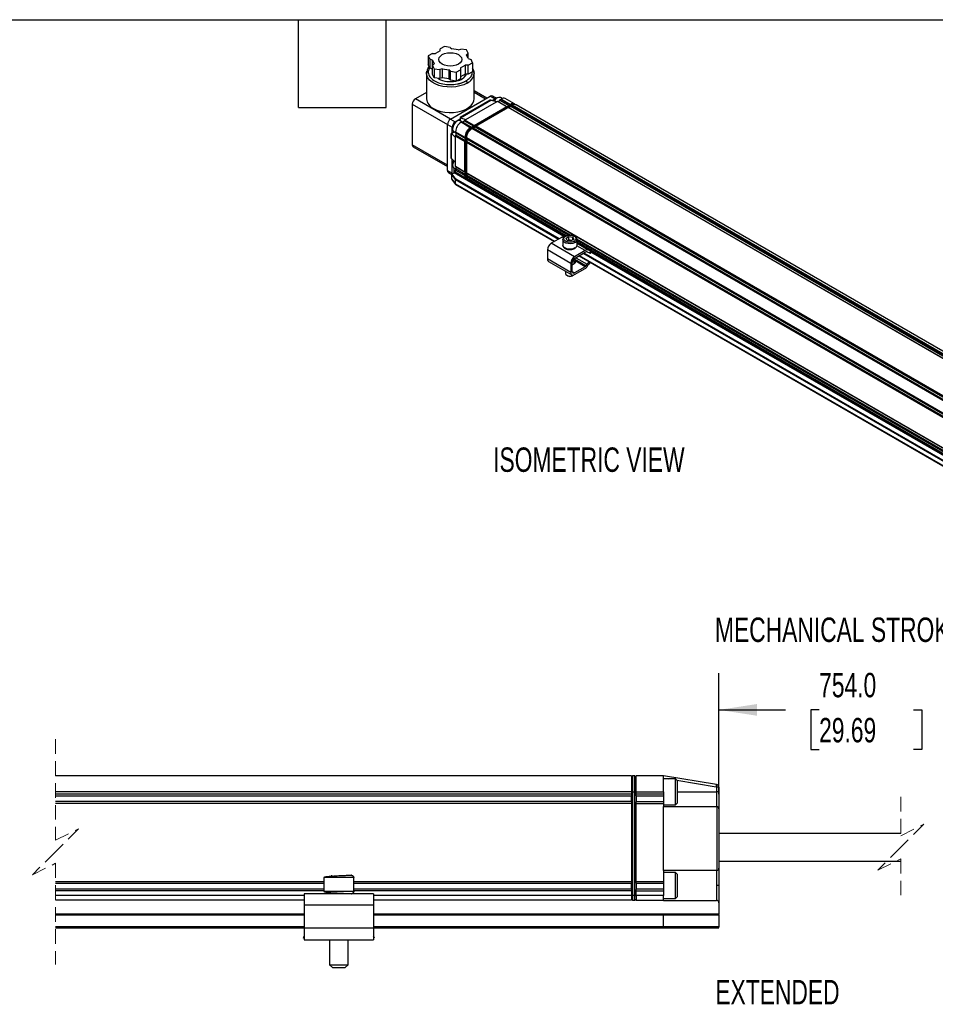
# Model space of a CAD drawing. Header units: millimetres. Extents: x 16 to 683, y 16 to 524.
# Tile 5 of 8: x 279 to 478, y 310 to 524. Entities that reach past the tile are written whole.
import ezdxf

# ---------------------------------------------------------------- set-up
doc = ezdxf.new("R2010")
doc.units = ezdxf.units.MM
doc.header["$LTSCALE"] = 2.5
doc.linetypes.add('HIDDEN', pattern=[1.905, 1.27, -0.635])
doc.layers.add('DIMENSIONS', color=140, linetype='Continuous', lineweight=25)
doc.layers.add('TEXT', color=140, linetype='Continuous', lineweight=25)
doc.styles.add('SLDTEXTSTYLE0', font='TXT', dxfattribs={"width": 0.7})
doc.dimstyles.new('SLDDIMSTYLE2', dxfattribs={"dimtxt": 5.39502, "dimasz": 8.255, "dimexe": 0, "dimexo": 0.0625, "dimgap": 1.348755, "dimtad": 0, "dimtih": 1, "dimtoh": 1, "dimrnd": 1e-09, "dimzin": 4, "dimdsep": 46, "dimtxsty": 'SLDTEXTSTYLE0', "dimsah": 1, "dimcen": 0.09, "dimadec": 0, "dimazin": 1, "dimtfac": 1, "dimtofl": 0, "dimtmove": 0, "dimatfit": 3, "dimfxl": 0, "dimfrac": 2, "dimtolj": 1, "dimtzin": 12, "dimarcsym": 0})

# ---------------------------------------------------------------- blocks, each defined once
blk = doc.blocks.new('_D_8')
at = {"layer": 'DIMENSIONS'}
for p, q in [((430.98, 355.83), (430.98, 382.08)), ((513.71, 354.23), (513.71, 382.08)), ((490.11, 377.67), (486.58, 370.62)), ((491.87, 374.14), (490.11, 377.67)), ((430.98, 374.14), (445.41, 374.14)), ((452.72, 374.14), (450.9, 374.14)), ((450.9, 374.14), (450.9, 365.57)), ((473.24, 374.14), (475.05, 374.14)), ((475.05, 374.14), (475.05, 365.57)), ((484.81, 374.14), (480.55, 374.14)), ((486.58, 370.62), (484.81, 374.14)), ((513.71, 374.14), (491.87, 374.14)), ((450.9, 365.57), (452.72, 365.57)), ((475.05, 365.57), (473.24, 365.57))]:
    blk.add_line(p, q, dxfattribs=at)
for points in [[(430.98, 374.14), (439.23, 372.87), (439.23, 375.41)], [(513.71, 374.14), (505.45, 375.41), (505.45, 372.87)]]:
    blk.add_solid(points, dxfattribs=at)
at = {"layer": 'DIMENSIONS', "char_height": 5.292, "attachment_point": 1, "style": 'SLDTEXTSTYLE0'}
for s, insert in [('754.0', (452.72, 382.17)), ('29.69', (452.72, 372.39))]:
    blk.add_mtext(s, dxfattribs=dict(at, insert=insert))

msp = doc.modelspace()

# ---------------------------------------------------------------- linework, layer by layer
for p, q in [((370.464, 517.13), (369.454, 516.546)), ((371.387, 518.051), (370.464, 517.518)), ((370.464, 517.13), (370.464, 517.518)), ((372.649, 517.856), (371.387, 518.051)), ((372.649, 517.856), (372.986, 517.52)), ((374.365, 517.306), (372.986, 517.52)), ((374.365, 517.306), (374.949, 517.501)), ((376.21, 517.305), (374.949, 517.501)), ((376.548, 516.577), (376.21, 517.305)), ((368.781, 516.546), (367.857, 516.013)), ((367.857, 516.013), (368.195, 515.285)), ((367.857, 516.013), (367.857, 514.069)), ((368.778, 515.091), (368.195, 515.285)), ((368.195, 515.285), (368.195, 513.341)), ((368.778, 515.091), (369.148, 514.294)), ((368.778, 513.147), (368.778, 515.091)), ((368.781, 516.546), (369.454, 516.546)), ((376.548, 516.577), (376.211, 516.241)), ((376.581, 515.444), (376.211, 516.241)), ((376.548, 515.515), (376.548, 516.577)), ((376.581, 515.444), (377.164, 515.25)), ((377.502, 514.521), (377.164, 515.25)), ((367.619, 512.786), (367.513, 512.238)), ((368.195, 513.341), (367.857, 514.069)), ((368.778, 513.147), (368.195, 513.341)), ((368.811, 513.075), (368.778, 513.147)), ((368.811, 513.957), (369.148, 514.294)), ((368.811, 513.957), (369.149, 513.229)), ((368.811, 512.013), (368.811, 513.957)), ((369.149, 513.229), (370.411, 513.034)), ((369.149, 513.229), (369.149, 511.285)), ((370.994, 513.229), (370.411, 513.034)), ((370.411, 513.034), (370.411, 511.09)), ((370.994, 513.229), (372.374, 513.015)), ((370.994, 511.284), (370.994, 513.229)), ((372.711, 512.678), (372.374, 513.015)), ((372.374, 513.015), (372.374, 511.071)), ((372.711, 512.678), (373.972, 512.483)), ((372.711, 510.734), (372.711, 512.678)), ((373.972, 512.483), (374.895, 513.016)), ((374.895, 513.405), (375.905, 513.988)), ((374.895, 513.405), (374.895, 513.016)), ((374.895, 513.016), (374.895, 511.072)), ((376.579, 513.988), (375.905, 513.988)), ((375.905, 513.988), (375.905, 512.044)), ((376.579, 513.988), (377.502, 514.521)), ((376.579, 512.044), (376.579, 513.988)), ((377.502, 514.521), (377.502, 512.577)), ((367.513, 512.234), (367.513, 506.713)), ((369.149, 511.285), (368.811, 512.013)), ((370.411, 511.09), (369.149, 511.285)), ((370.104, 511.059), (369.933, 511.164)), ((370.994, 511.284), (370.411, 511.09)), ((372.374, 511.071), (370.994, 511.284)), ((372.711, 510.734), (372.374, 511.071)), ((373.972, 510.539), (372.711, 510.734)), ((373.972, 512.483), (373.972, 510.539)), ((374.895, 511.072), (373.972, 510.539)), ((375.905, 512.044), (374.895, 511.461)), ((376.579, 512.044), (375.905, 512.044)), ((375.918, 511.582), (375.918, 512.044)), ((377.502, 512.577), (376.579, 512.044)), ((377.846, 512.231), (377.8, 512.493)), ((377.846, 506.713), (377.846, 512.234)), ((380.619, 506.845), (377.846, 508.446)), ((367.513, 508.104), (365.087, 506.703)), ((372.73, 502.291), (365.087, 506.703)), ((372.73, 502.291), (381.35, 507.267)), ((381.323, 506.391), (374.822, 502.638)), ((374.858, 502.617), (381.449, 506.422)), ((377.846, 508.124), (380.34, 506.684)), ((381.35, 507.267), (382.36, 506.684)), ((382.67, 506.047), (381.492, 506.413)), ((381.751, 506.332), (382.36, 506.684)), ((382.707, 506.806), (381.826, 507.314)), ((382.872, 506.902), (382.737, 506.824)), ((383.04, 506.144), (383.444, 506.377)), ((383.444, 506.377), (383.579, 506.571)), ((385.449, 505.22), (383.444, 506.377)), ((383.914, 506.751), (383.539, 506.968)), ((383.579, 506.571), (383.748, 506.669)), ((385.599, 505.405), (383.579, 506.571)), ((383.748, 506.669), (385.768, 505.502)), ((386.601, 505.585), (384.581, 506.751)), ((364.413, 505.537), (364.413, 496.749)), ((364.413, 505.537), (372.057, 501.124)), ((376.07, 502.237), (382.67, 506.047)), ((385.853, 505.453), (377.099, 500.399)), ((377.264, 500.303), (386.019, 505.357)), ((377.855, 500.934), (384.926, 505.016)), ((385.263, 504.822), (378.192, 500.74)), ((382.67, 506.047), (382.906, 506.183)), ((382.906, 506.183), (384.926, 505.016)), ((382.906, 506.183), (383.04, 506.144)), ((383.04, 506.144), (385.045, 504.986)), ((385.04, 504.983), (384.926, 505.016)), ((654.637, 349.316), (385.263, 504.822)), ((385.377, 504.789), (385.263, 504.822)), ((385.822, 505.046), (385.377, 504.789)), ((385.397, 504.783), (385.377, 504.789)), ((385.801, 505.016), (385.397, 504.783)), ((654.756, 349.286), (385.397, 504.783)), ((385.599, 505.405), (385.485, 505.241)), ((385.768, 505.502), (385.599, 505.405)), ((385.822, 505.046), (385.801, 505.016)), ((655.16, 349.519), (385.801, 505.016)), ((385.936, 505.211), (385.822, 505.046)), ((385.853, 505.453), (386.019, 505.357)), ((386.105, 505.308), (385.936, 505.211)), ((655.31, 349.704), (385.936, 505.211)), ((386.019, 505.357), (386.062, 505.283)), ((655.479, 349.802), (386.105, 505.308)), ((386.852, 505.44), (386.687, 505.535)), ((656.312, 349.884), (386.938, 505.39)), ((372.73, 502.291), (373.74, 501.708)), ((373.74, 501.708), (374.822, 502.332)), ((374.822, 502.638), (374.822, 501.892)), ((374.892, 502.603), (376.07, 502.237)), ((374.892, 501.852), (374.892, 502.603)), ((375.7, 501.906), (375.835, 502.101)), ((375.835, 502.101), (376.07, 502.237)), ((377.855, 500.934), (375.835, 502.101)), ((372.057, 501.125), (373.067, 500.541)), ((372.057, 491.171), (372.057, 501.125)), ((373.067, 499.339), (373.067, 500.541)), ((373.175, 500.37), (373.175, 500.215)), ((374.117, 501.848), (373.983, 501.77)), ((375.148, 501.704), (374.784, 501.914)), ((374.993, 501.615), (375.161, 501.712)), ((377.013, 500.448), (374.993, 501.615)), ((375.161, 501.712), (377.182, 500.546)), ((375.161, 501.712), (375.296, 501.673)), ((375.296, 501.673), (375.7, 501.906)), ((377.301, 500.516), (375.296, 501.673)), ((377.705, 500.749), (375.7, 501.906)), ((377.182, 500.546), (377.013, 500.448)), ((377.099, 500.399), (377.013, 500.35)), ((377.264, 500.303), (377.099, 500.399)), ((377.296, 500.513), (377.182, 500.546)), ((377.264, 500.303), (377.307, 500.229)), ((377.518, 500.351), (377.35, 500.254)), ((646.724, 344.748), (377.35, 500.254)), ((646.892, 344.845), (377.518, 500.351)), ((377.632, 500.318), (377.518, 500.351)), ((378.078, 500.575), (377.632, 500.318)), ((377.653, 500.312), (377.632, 500.318)), ((378.057, 500.546), (377.653, 500.312)), ((647.011, 344.815), (377.653, 500.312)), ((377.855, 500.934), (377.741, 500.77)), ((378.078, 500.575), (378.057, 500.546)), ((647.415, 345.048), (378.057, 500.546)), ((378.192, 500.74), (378.078, 500.575)), ((647.566, 345.234), (378.192, 500.74)), ((373.489, 499.582), (372.843, 499.209)), ((372.843, 499.209), (372.843, 493.919)), ((372.879, 493.794), (372.879, 499.188)), ((372.908, 499.167), (373.559, 499.542)), ((373.814, 498.329), (372.908, 499.167)), ((373.451, 499.604), (373.814, 499.395)), ((373.814, 499.573), (375.835, 498.407)), ((373.814, 499.379), (373.814, 499.573)), ((375.835, 498.213), (373.814, 499.379)), ((373.915, 499.282), (373.814, 499.379)), ((373.814, 498.601), (373.915, 498.815)), ((373.814, 498.601), (375.835, 497.435)), ((373.814, 498.329), (373.814, 498.601)), ((373.814, 492.924), (373.814, 498.329)), ((375.92, 498.124), (373.915, 499.282)), ((373.915, 498.815), (373.915, 499.282)), ((373.915, 498.815), (375.92, 497.658)), ((375.835, 498.407), (375.835, 498.213)), ((375.835, 498.213), (375.92, 498.13)), ((375.92, 498.358), (375.92, 498.456)), ((375.92, 498.358), (376.086, 498.262)), ((375.92, 498.358), (375.92, 489.609)), ((376.086, 489.513), (376.086, 498.262)), ((376.086, 498.262), (376.172, 498.262)), ((645.545, 342.706), (376.171, 498.213)), ((376.171, 498.213), (376.171, 498.018)), ((645.545, 342.512), (376.171, 498.018)), ((376.171, 498.018), (376.257, 497.936)), ((376.257, 497.936), (376.272, 497.921)), ((376.257, 497.936), (376.257, 497.422)), ((645.631, 342.424), (376.272, 497.921)), ((376.272, 497.921), (376.272, 497.454)), ((372.057, 492.337), (364.413, 496.749)), ((364.611, 496.313), (372.057, 492.015)), ((375.92, 497.616), (375.835, 497.435)), ((375.835, 490.825), (375.835, 497.435)), ((376.257, 497.422), (376.171, 497.241)), ((645.545, 341.734), (376.171, 497.241)), ((376.171, 497.241), (376.171, 490.631)), ((376.272, 497.454), (376.257, 497.422)), ((645.631, 341.957), (376.272, 497.454)), ((372.908, 493.762), (373.814, 492.924)), ((373.067, 490.587), (373.067, 493.615)), ((373.175, 492.477), (373.175, 492.322)), ((373.451, 491.711), (373.915, 491.443)), ((373.478, 490.63), (373.478, 491.602)), ((373.814, 491.991), (373.814, 492.924)), ((375.835, 490.825), (373.814, 491.991)), ((373.915, 491.894), (373.814, 491.991)), ((373.814, 491.214), (373.915, 491.427)), ((375.92, 490.737), (373.915, 491.894)), ((373.915, 491.427), (373.915, 491.894)), ((375.92, 490.27), (373.915, 491.427)), ((372.057, 491.171), (373.067, 490.587)), ((372.254, 490.735), (372.984, 490.313)), ((373.814, 489.192), (372.971, 490.26)), ((372.971, 489.249), (372.971, 490.26)), ((372.971, 489.249), (373.814, 488.181)), ((372.981, 489.215), (373.825, 488.146)), ((373.043, 490.379), (373.088, 490.405)), ((373.894, 489.301), (373.043, 490.379)), ((373.088, 490.405), (373.478, 490.63)), ((397.34, 476.855), (373.478, 490.63)), ((373.814, 491.214), (375.835, 490.047)), ((373.814, 490.825), (373.814, 491.214)), ((375.835, 489.658), (373.814, 490.825)), ((373.814, 488.181), (373.814, 489.192)), ((373.814, 489.192), (396.172, 476.285)), ((396.307, 476.363), (373.894, 489.301)), ((373.913, 490.607), (375.933, 489.44)), ((375.835, 490.825), (375.92, 490.743)), ((375.92, 490.228), (375.835, 490.047)), ((375.835, 490.047), (375.835, 489.658)), ((376.086, 489.513), (375.92, 489.609)), ((376.019, 489.391), (376.184, 489.295)), ((376.086, 489.513), (376.171, 489.513)), ((645.545, 335.124), (376.171, 490.631)), ((376.171, 490.631), (376.257, 490.548)), ((376.257, 490.034), (376.171, 489.853)), ((398.257, 477.103), (376.171, 489.853)), ((376.171, 489.853), (376.171, 489.464)), ((397.798, 476.979), (376.171, 489.464)), ((376.257, 490.548), (376.272, 490.533)), ((376.257, 490.548), (376.257, 490.034)), ((376.272, 490.067), (376.257, 490.034)), ((376.27, 489.246), (397.636, 476.912)), ((645.631, 335.036), (376.272, 490.533)), ((376.272, 490.533), (376.272, 490.067)), ((398.677, 477.133), (376.272, 490.067)), ((395.297, 475.779), (373.814, 488.181)), ((373.838, 488.135), (395.269, 475.763)), ((396.923, 476.718), (394.596, 475.375)), ((397.221, 476.545), (396.923, 476.718)), ((397.803, 476.476), (398.414, 476.829)), ((398.027, 475.995), (397.803, 476.476)), ((398.414, 476.829), (399.248, 476.7)), ((398.418, 476.08), (398.414, 476.829)), ((399.237, 476.083), (399.248, 476.7)), ((399.248, 476.7), (399.471, 476.218)), ((399.647, 472.459), (394.596, 475.375)), ((397.089, 476.153), (397.094, 476.221)), ((397.089, 476.153), (397.089, 474.986)), ((398.861, 475.866), (398.027, 475.995)), ((398.418, 476.08), (398.22, 475.965)), ((399.059, 475.981), (398.418, 476.08)), ((399.471, 476.218), (398.861, 475.866)), ((622.587, 347.872), (400.157, 476.279)), ((401.973, 473.802), (400.158, 474.85)), ((400.185, 474.986), (400.185, 476.153)), ((622.173, 347.839), (400.185, 475.99)), ((621.772, 347.682), (400.185, 475.601)), ((400.185, 475.44), (621.551, 347.649)), ((402.623, 473.904), (400.185, 475.312)), ((398.805, 471.001), (393.755, 473.917)), ((393.755, 473.917), (393.755, 471.973)), ((401.973, 473.802), (399.647, 472.459)), ((399.647, 472.071), (401.973, 473.413)), ((399.908, 472.221), (402.359, 470.807)), ((400.656, 472.653), (619.186, 346.499)), ((619.214, 346.515), (400.684, 472.669)), ((401.56, 473.175), (620.089, 347.02)), ((620.224, 347.098), (401.694, 473.252)), ((402.406, 473.481), (402.898, 473.289)), ((403.115, 473.711), (402.623, 473.904)), ((403.115, 473.711), (402.898, 473.289)), ((403.073, 473.243), (403.282, 473.652)), ((621.257, 347.59), (403.192, 473.476)), ((398.805, 469.057), (393.755, 471.973)), ((394.001, 471.428), (399.052, 468.512)), ((398.805, 471.001), (398.805, 469.057)), ((399.142, 469.252), (399.142, 471.196)), ((399.21, 470.748), (399.142, 470.713)), ((399.267, 470.781), (399.21, 470.748)), ((399.58, 470.962), (399.523, 470.929)), ((399.589, 470.968), (399.589, 472.033)), ((399.589, 471.964), (402.147, 470.488)), ((401.936, 470.281), (399.647, 468.96)), ((401.936, 470.281), (399.888, 471.464)), ((402.147, 470.488), (402.359, 470.807)), ((402.357, 470.306), (402.569, 470.625)), ((397.685, 469.302), (397.685, 468.804)), ((397.964, 468.415), (398.166, 468.299)), ((399.109, 468.299), (399.311, 468.415)), ((399.142, 469.252), (399.647, 468.96)), ((399.311, 468.415), (399.393, 468.47)), ((399.647, 468.571), (401.936, 469.893)), ((411.979, 359.851), (286.977, 359.851)), ((411.979, 359.851), (411.979, 356.351)), ((412.233, 359.851), (411.979, 359.597)), ((412.233, 359.851), (412.233, 356.351)), ((412.725, 359.851), (412.233, 359.851)), ((412.725, 356.351), (412.725, 359.851)), ((412.725, 359.851), (412.979, 359.597)), ((412.979, 356.351), (412.979, 359.851)), ((418.979, 359.851), (412.979, 359.851)), ((418.979, 356.351), (418.979, 359.851)), ((430.477, 357.935), (418.979, 359.851)), ((418.979, 359.344), (420.137, 359.151)), ((421.579, 359.151), (418.979, 359.151)), ((421.979, 358.751), (421.579, 359.151)), ((421.579, 354.698), (421.579, 359.151)), ((421.867, 358.863), (430.395, 357.442)), ((421.979, 354.934), (421.979, 358.751)), ((430.479, 357.343), (430.479, 356.351)), ((430.979, 357.343), (430.479, 357.343)), ((430.979, 357.343), (430.979, 356.351)), ((411.979, 356.351), (286.977, 356.351)), ((411.979, 355.851), (286.977, 355.851)), ((411.979, 355.451), (286.977, 355.451)), ((411.979, 356.351), (411.979, 355.851)), ((412.233, 356.351), (411.979, 356.351)), ((411.979, 355.851), (411.979, 355.513)), ((411.979, 354.19), (411.979, 355.513)), ((412.233, 356.351), (412.233, 333.851)), ((412.233, 356.351), (412.725, 356.351)), ((412.725, 333.851), (412.725, 356.351)), ((412.725, 356.351), (412.979, 356.351)), ((412.979, 356.351), (418.979, 356.351)), ((412.979, 355.851), (412.979, 356.351)), ((412.979, 355.513), (412.979, 355.851)), ((418.979, 355.851), (412.979, 355.851)), ((412.979, 355.513), (412.979, 354.19)), ((418.979, 355.451), (412.979, 355.451)), ((418.979, 356.351), (418.979, 355.851)), ((418.979, 355.851), (418.979, 355.451)), ((418.979, 355.451), (418.979, 354.251)), ((421.579, 353.551), (421.579, 354.698)), ((421.979, 356.351), (430.479, 356.351)), ((421.979, 353.951), (421.979, 354.934)), ((430.479, 356.351), (430.479, 353.151)), ((430.979, 356.351), (430.479, 356.351)), ((430.979, 356.351), (430.979, 352.651)), ((411.979, 354.251), (286.977, 354.251)), ((411.979, 353.851), (286.977, 353.851)), ((411.979, 354.19), (411.979, 353.851)), ((411.979, 353.851), (411.979, 336.851)), ((412.979, 354.251), (418.979, 354.251)), ((412.979, 353.851), (412.979, 354.19)), ((412.979, 353.851), (418.979, 353.851)), ((412.979, 336.851), (412.979, 353.851)), ((418.979, 354.251), (418.979, 353.851)), ((418.979, 353.851), (418.979, 353.151)), ((418.979, 353.551), (421.579, 353.551)), ((418.979, 339.29), (418.979, 353.151)), ((418.979, 353.151), (430.479, 353.151)), ((421.579, 353.551), (421.979, 353.951)), ((430.541, 353.147), (430.541, 339.294)), ((430.979, 352.651), (430.979, 339.79)), ((470.441, 347.351), (430.979, 347.351)), ((430.979, 341.351), (470.441, 341.351)), ((430.979, 339.79), (430.979, 336.051)), ((345.229, 337.751), (345.229, 334.751)), ((351.721, 337.751), (345.229, 337.751)), ((346.979, 338.022), (346.975, 338.251)), ((351.729, 337.751), (351.721, 337.751)), ((351.729, 334.751), (351.729, 337.751)), ((418.979, 339.29), (418.979, 336.851)), ((430.479, 339.29), (418.979, 339.29)), ((421.579, 338.851), (418.979, 338.851)), ((421.979, 338.451), (421.579, 338.851)), ((421.579, 334.649), (421.579, 338.851)), ((421.979, 334.849), (421.979, 338.451)), ((430.479, 339.29), (430.479, 336.051)), ((345.229, 336.851), (286.977, 336.851)), ((345.229, 336.451), (286.977, 336.451)), ((411.979, 336.851), (351.729, 336.851)), ((411.979, 336.451), (351.729, 336.451)), ((411.979, 336.851), (411.979, 336.513)), ((411.979, 335.19), (411.979, 336.513)), ((418.979, 336.851), (412.979, 336.851)), ((412.979, 336.513), (412.979, 336.851)), ((412.979, 336.513), (412.979, 335.19)), ((418.979, 336.451), (412.979, 336.451)), ((418.979, 336.851), (418.979, 336.451)), ((418.979, 336.451), (418.979, 335.251)), ((430.979, 336.051), (430.479, 336.051)), ((430.479, 336.051), (430.479, 332.812)), ((430.979, 336.051), (430.979, 332.312)), ((345.229, 335.251), (286.977, 335.251)), ((345.229, 334.851), (286.977, 334.851)), ((340.979, 333.851), (286.977, 333.851)), ((355.979, 334.251), (340.979, 334.251)), ((340.979, 334.251), (340.979, 331.751)), ((351.721, 334.751), (345.229, 334.751)), ((351.729, 334.751), (351.721, 334.751)), ((411.979, 335.251), (351.729, 335.251)), ((411.979, 334.851), (351.729, 334.851)), ((355.979, 334.251), (355.979, 331.751)), ((411.979, 333.851), (355.979, 333.851)), ((411.979, 335.19), (411.979, 334.851)), ((411.979, 334.851), (411.979, 333.851)), ((411.979, 333.851), (411.979, 332.851)), ((412.233, 333.851), (411.979, 333.851)), ((412.725, 333.851), (412.233, 333.851)), ((412.233, 333.851), (412.233, 332.851)), ((412.725, 333.851), (412.979, 333.851)), ((412.725, 332.851), (412.725, 333.851)), ((418.979, 335.251), (412.979, 335.251)), ((412.979, 334.851), (412.979, 335.19)), ((412.979, 334.851), (418.979, 334.851)), ((412.979, 333.851), (412.979, 334.851)), ((412.979, 333.851), (412.979, 332.851)), ((418.979, 333.851), (412.979, 333.851)), ((418.979, 335.251), (418.979, 334.851)), ((418.979, 334.851), (418.979, 333.851)), ((418.979, 332.851), (418.979, 333.851)), ((418.979, 333.251), (421.579, 333.251)), ((421.579, 333.251), (421.579, 334.649)), ((421.579, 333.251), (421.979, 333.651)), ((421.979, 333.651), (421.979, 334.849)), ((340.979, 332.851), (286.977, 332.851)), ((355.979, 331.751), (340.979, 331.751)), ((340.979, 331.751), (340.979, 326.751)), ((411.979, 332.851), (355.979, 332.851)), ((355.979, 331.751), (355.979, 326.751)), ((412.233, 332.851), (411.979, 333.105)), ((412.233, 332.851), (412.725, 332.851)), ((412.725, 332.851), (412.979, 333.105)), ((412.979, 332.851), (418.979, 332.851)), ((418.979, 332.851), (418.979, 332.812)), ((418.979, 332.812), (430.479, 332.812)), ((430.979, 332.312), (430.979, 329.851)), ((340.979, 329.851), (286.977, 329.851)), ((286.977, 329.651), (340.979, 329.651)), ((418.966, 329.851), (355.979, 329.851)), ((355.979, 329.651), (418.979, 329.651)), ((430.979, 329.851), (418.966, 329.851)), ((418.979, 327.051), (418.979, 329.651)), ((418.979, 329.651), (430.979, 329.651)), ((430.979, 329.651), (430.979, 329.851)), ((430.979, 329.651), (430.979, 327.051)), ((340.979, 327.051), (286.977, 327.051)), ((286.977, 326.851), (340.979, 326.851)), ((418.979, 327.051), (355.979, 327.051)), ((355.979, 326.851), (418.966, 326.851)), ((418.966, 326.851), (430.979, 326.851)), ((430.979, 327.051), (418.979, 327.051)), ((430.979, 326.851), (430.979, 327.051)), ((340.979, 325.071), (340.765, 324.794)), ((340.765, 324.794), (340.979, 324.63)), ((340.979, 326.751), (340.979, 324.251)), ((355.979, 326.751), (340.979, 326.751)), ((355.979, 326.751), (355.979, 324.251)), ((356.192, 324.794), (355.979, 325.071)), ((356.192, 324.794), (355.979, 324.63)), ((340.979, 324.251), (355.979, 324.251)), ((341.471, 324.251), (341.558, 324.184)), ((341.558, 324.184), (341.61, 324.251)), ((346.479, 324.251), (346.479, 318.851)), ((350.479, 318.851), (350.479, 324.251)), ((355.348, 324.251), (355.399, 324.184)), ((355.487, 324.251), (355.399, 324.184)), ((346.479, 318.851), (347.079, 318.251)), ((346.479, 318.851), (350.474, 318.851)), ((349.879, 318.251), (350.479, 318.851)), ((350.474, 318.851), (350.479, 318.851)), ((347.079, 318.251), (349.875, 318.251)), ((349.875, 318.251), (349.879, 318.251))]:
    msp.add_line(p, q)
at = {"color": 7, "linetype": 'HIDDEN', "lineweight": 18}
for p, q in [((286.977, 367.789), (286.977, 345.851)), ((470.441, 355.289), (470.441, 346.851)), ((286.977, 345.851), (291.977, 348.351)), ((291.977, 348.351), (286.977, 343.351)), ((470.441, 346.851), (475.441, 349.351)), ((475.441, 349.351), (470.441, 344.351)), ((470.441, 344.351), (465.441, 339.351)), ((286.977, 343.351), (281.977, 338.351)), ((465.441, 339.351), (470.441, 341.851)), ((470.441, 341.851), (470.441, 333.414)), ((281.977, 338.351), (286.977, 340.851)), ((286.977, 340.851), (286.977, 318.914))]:
    msp.add_line(p, q, dxfattribs=at)
at = {"flags": 128}
for points in [[(373.327, 516.661), (373.93, 516.517), (374.447, 516.288), (374.845, 515.989), (375.095, 515.641), (375.18, 515.267), (375.095, 514.894), (374.845, 514.546), (374.447, 514.247), (373.93, 514.017), (373.327, 513.873), (372.68, 513.824), (372.033, 513.873), (371.43, 514.017), (370.912, 514.247), (370.515, 514.546), (370.265, 514.894), (370.18, 515.267), (370.265, 515.641), (370.515, 515.989), (370.912, 516.288), (371.43, 516.517), (372.033, 516.661), (372.68, 516.711), (373.327, 516.661)], [(367.513, 512.234), (367.519, 512.372), (367.585, 512.731)], [(377.752, 512.803), (377.797, 512.647), (377.846, 512.234)], [(376.333, 510.125), (375.6, 509.774), (374.767, 509.506), (373.863, 509.331), (372.918, 509.255), (371.966, 509.28), (371.038, 509.406), (370.166, 509.629), (369.379, 509.94), (368.705, 510.329), (368.166, 510.783), (367.781, 511.287), (367.563, 511.822), (367.513, 512.234)], [(369.026, 504.604), (369.76, 504.252), (370.593, 503.985), (371.497, 503.81), (372.441, 503.734), (373.394, 503.759), (374.322, 503.885), (375.194, 504.107), (375.98, 504.418), (376.655, 504.808), (377.193, 505.262), (377.579, 505.765), (377.797, 506.301), (377.846, 506.713)], [(383.539, 506.968), (383.492, 506.991), (383.194, 507.022), (382.852, 506.89), (382.513, 506.613), (382.222, 506.227), (382.202, 506.192)], [(374.784, 501.914), (374.576, 501.975), (374.247, 501.912), (373.901, 501.694), (373.584, 501.349), (373.339, 500.925), (373.2, 500.478), (373.184, 500.069), (373.294, 499.753), (373.451, 499.604)], [(373.454, 493.257), (373.27, 492.853), (373.178, 492.414), (373.213, 492.037), (373.37, 491.771), (373.451, 491.711)], [(399.731, 475.521), (399.291, 475.343), (398.772, 475.263), (398.237, 475.29), (397.749, 475.421), (397.369, 475.64), (397.142, 475.922), (397.089, 476.153)], [(399.731, 474.355), (399.291, 474.177), (398.772, 474.096), (398.237, 474.123), (397.749, 474.255), (397.369, 474.474), (397.142, 474.755), (397.089, 474.986)], [(402.898, 473.289), (402.986, 473.257), (403.045, 473.241), (403.071, 473.242), (403.073, 473.243)], [(397.685, 468.804), (397.757, 468.594), (397.964, 468.415), (398.273, 468.296), (398.637, 468.254), (399.002, 468.296), (399.311, 468.415)], [(430.395, 357.442), (430.411, 357.538), (430.427, 357.63), (430.441, 357.716), (430.453, 357.79), (430.463, 357.852), (430.471, 357.897), (430.476, 357.925), (430.477, 357.935)]]:
    msp.add_lwpolyline(points, dxfattribs=at)
for centre, radius, start, end in [((372.688, 516.082), 5.649, 242.78192, 281.9921), ((373.592, 513.638), 3.072, 279.50544, 328.73646), ((375.286, 512.474), 2.572, 294.02892, 354.65094), ((365.875, 505.47), 1.464, 122.60548, 177.39452), ((370.073, 506.953), 2.572, 185.34906, 245.97108), ((381.629, 506.878), 0.479, 65.69288, 125.61758), ((383.591, 505.442), 1.625, 121.71338, 151.94419), ((382.678, 506.182), 0.594, 91.61034, 122.32423), ((384.236, 505.987), 0.838, 65.69288, 125.61758), ((386.247, 504.882), 0.783, 59.63611, 127.6786), ((386.342, 504.771), 0.838, 65.69288, 125.61758), ((386.498, 504.737), 0.783, 59.63611, 127.6786), ((386.593, 504.626), 0.838, 65.69288, 125.61758), ((373.519, 501.058), 1.464, 122.60548, 177.39452), ((374.529, 500.475), 1.464, 122.60548, 177.39452), ((374.876, 500.321), 1.702, 121.66607, 178.33931), ((376.373, 499.457), 2.561, 122.60548, 177.39452), ((378.393, 498.291), 2.561, 122.60548, 177.39452), ((378.479, 498.241), 2.561, 122.60548, 177.39452), ((378.293, 498.348), 2.375, 122.60548, 177.39452), ((378.645, 498.146), 2.561, 122.60548, 177.39452), ((378.73, 498.096), 2.561, 122.60548, 177.39452), ((364.866, 496.692), 0.457, 172.74417, 235.94365), ((374.853, 492.412), 1.68, 148.55477, 177.78733), ((373.623, 491.609), 0.145, 148.893, 182.55119), ((372.523, 491.119), 0.47, 173.70115, 234.98667), ((373.801, 490.581), 0.734, 179.52731, 193.8695), ((374.048, 490.799), 0.235, 173.70115, 234.98667), ((376.052, 489.63), 0.219, 172.45185, 250.7783), ((376.147, 489.58), 0.228, 172.74417, 235.94365), ((376.303, 489.485), 0.219, 172.45185, 250.7783), ((376.398, 489.435), 0.228, 172.74417, 235.94365), ((397.376, 476.013), 0.838, 81.54338, 122.7576), ((395.582, 473.834), 1.83, 122.60548, 177.39452), ((398.317, 475.304), 1.223, 231.3053, 261.1153), ((399.45, 476.202), 0.736, 292.47641, 356.20345), ((399.45, 475.035), 0.736, 292.47641, 356.20345), ((400.633, 470.918), 1.83, 122.60548, 177.39452), ((402.405, 473.172), 0.764, 73.44019, 124.40371), ((402.261, 472.993), 0.509, 73.44019, 124.40371), ((403.403, 474.348), 0.698, 245.62448, 258.42813), ((394.321, 471.901), 0.571, 172.74417, 235.94365), ((400.239, 471.146), 1.098, 122.60548, 177.39452), ((398.89, 471.73), 1.021, 291.66932, 308.3253), ((399.384, 471.428), 0.506, 292.85477, 4.08578), ((401.59, 470.844), 0.661, 301.60274, 327.3774), ((401.244, 471.019), 1.322, 301.60274, 327.3774), ((404.831, 469.176), 2.961, 131.82578, 146.59295), ((404.266, 469.533), 2.018, 123.61077, 147.25938), ((398.637, 469.181), 1, 241.87054, 298.12409), ((399.319, 468.974), 0.52, 170.78596, 309.20329), ((399.45, 469.202), 0.312, 170.78596, 309.20329), ((430.379, 357.343), 0.6, 359.99979, 80.53786), ((430.479, 352.651), 0.5, 82.87539, 90.00001), ((430.479, 352.651), 0.5, 359.9999, 82.87501), ((430.479, 339.79), 0.5, 277.12479, 0.00025), ((430.479, 339.79), 0.5, 269.99946, 277.126), ((430.479, 332.312), 0.5, 0.00015, 89.99985), ((418.166, 329.701), 0.814, 356.4916, 10.6333), ((418.166, 327.001), 0.814, 349.36662, 3.50848)]:
    msp.add_arc(centre, radius, start, end)
for centre, major_axis, ratio, start_param, end_param in [((381.323, 506.116), (0.168, 0.292), 0.5773346, 0.2269334, 0.7853575), ((381.323, 506.316), (0.237, 0.039), 0.4344249, 0.7137739, 0.9406667), ((375.06, 502.5), (0.238, -0.137), 0.0000704, 2.5831279, 3.1416333), ((375.06, 502.7), (0.237, 0.039), 0.4344249, 3.6284738, 3.8553666), ((373.081, 499.072), (0.238, -0.137), 0.0000704, 2.5831279, 3.141552), ((372.908, 498.972), (-0.085, 0.225), 0.4345188, 5.5695037, 5.7963965), ((373.081, 494.056), (0.168, 0.292), 0.5773346, 2.3562351, 2.9147405), ((372.908, 493.956), (-0.085, 0.225), 0.4345188, 2.2010183, 2.4279111), ((373.043, 490.301), (0.054, 0.0825), 0.5749311, 0.8504216, 2.4212179), ((373.043, 489.29), (0.054, 0.0825), 0.5749311, 2.4212179, 2.9516965), ((373.894, 489.224), (0.0629, 0.0728), 0.6684067, 0.9128173, 2.4836136), ((373.894, 488.213), (0.0629, 0.0728), 0.6684067, 2.4836136, 3.2690931)]:
    msp.add_ellipse(centre, major_axis=major_axis, ratio=ratio, start_param=start_param, end_param=end_param)
for points, knots in [([(368.054, 513.645), (368.046, 513.638), (367.849, 513.442), (367.679, 513.147), (367.63, 512.852), (367.619, 512.786)], [0, 0, 0, 0, 0.02887158, 0.78093229, 1, 1, 1, 1]), ([(368.176, 513.361), (368.077, 513.196), (367.802, 512.739), (367.937, 511.927), (368.534, 511.061), (369.617, 510.354), (371.033, 509.899), (372.645, 509.717), (373.692, 509.858), (374.216, 509.929)], [0, 0, 0, 0, 0.0859306, 0.2382755, 0.3906204, 0.5429653, 0.6953102, 0.8476551, 1, 1, 1, 1]), ([(377.8, 512.493), (377.786, 512.638), (377.757, 512.941), (377.585, 513.214), (377.495, 513.357)], [0, 0, 0, 0, 0.4796646, 1, 1, 1, 1]), ([(374.216, 509.929), (374.259, 509.938), (374.345, 509.955), (374.473, 509.984), (374.599, 510.014), (374.766, 510.058), (374.97, 510.118), (375.207, 510.198), (375.436, 510.285), (375.656, 510.38), (375.866, 510.482), (375.998, 510.555), (376.064, 510.592)], [0, 0, 0, 0, 0.0625081, 0.1249797, 0.1874663, 0.2500192, 0.3749562, 0.5000127, 0.6249498, 0.7500063, 0.8749733, 1, 1, 1, 1]), ([(376.064, 510.592), (376.398, 510.831), (377.066, 511.31), (377.483, 512.02), (377.422, 512.425), (377.407, 512.522)], [0, 0, 0, 0, 0.43140629, 0.86281257, 1, 1, 1, 1]), ([(376.064, 510.592), (376.095, 510.574), (376.13, 510.547), (376.196, 510.479), (376.228, 510.436), (376.28, 510.345), (376.301, 510.297), (376.327, 510.205), (376.333, 510.162), (376.333, 510.125)], [0, 0, 0, 0, 0.25, 0.25, 0.5, 0.5, 0.75, 0.75, 1, 1, 1, 1]), ([(397.592, 476.894), (397.531, 476.854), (397.399, 476.769), (397.241, 476.6), (397.116, 476.391), (397.099, 476.237), (397.089, 476.156)], [0, 0, 0, 0, 0.1983598, 0.4298726, 0.6970642, 1, 1, 1, 1]), ([(399.563, 475.813), (399.486, 475.768), (399.389, 475.723), (399.144, 475.646), (398.995, 475.613), (398.649, 475.585), (398.452, 475.59), (398.158, 475.641), (398.06, 475.666), (397.875, 475.729), (397.788, 475.768), (397.634, 475.857), (397.567, 475.908), (397.457, 476.014), (397.414, 476.071), (397.324, 476.241), (397.316, 476.354), (397.365, 476.554), (397.422, 476.64), (397.556, 476.782), (397.634, 476.837), (397.711, 476.882)], [0, 0, 0, 0, 0.125, 0.125, 0.25, 0.25, 0.375, 0.375, 0.4375, 0.4375, 0.5, 0.5, 0.5625, 0.5625, 0.625, 0.625, 0.75, 0.75, 0.875, 0.875, 1, 1, 1, 1]), ([(398.79, 477.129), (398.682, 477.136), (398.405, 477.154), (397.972, 477.074), (397.715, 476.952), (397.592, 476.894)], [0, 0, 0, 0, 0.2482681, 0.6383184, 1, 1, 1, 1]), ([(397.594, 476.89), (397.598, 476.894), (397.612, 476.909), (397.655, 476.907), (397.693, 476.89), (397.711, 476.882)], [0, 0, 0, 0, 0.1252976, 0.5796837, 1, 1, 1, 1]), ([(397.711, 476.882), (397.788, 476.926), (397.885, 476.971), (398.13, 477.049), (398.279, 477.081), (398.625, 477.11), (398.822, 477.105), (399.117, 477.053), (399.214, 477.029), (399.399, 476.965), (399.486, 476.926), (399.64, 476.837), (399.708, 476.787), (399.817, 476.681), (399.86, 476.624), (399.95, 476.454), (399.958, 476.34), (399.909, 476.141), (399.852, 476.055), (399.718, 475.913), (399.64, 475.857), (399.563, 475.813)], [0, 0, 0, 0, 0.125, 0.125, 0.25, 0.25, 0.375, 0.375, 0.4375, 0.4375, 0.5, 0.5, 0.5625, 0.5625, 0.625, 0.625, 0.75, 0.75, 0.875, 0.875, 1, 1, 1, 1]), ([(400.185, 476.15), (400.172, 476.249), (400.147, 476.448), (399.956, 476.704), (399.691, 476.904), (399.357, 477.045), (399.05, 477.127), (398.848, 477.129), (398.79, 477.129)], [0, 0, 0, 0, 0.18734675, 0.37589711, 0.55766443, 0.72802446, 0.92223046, 1, 1, 1, 1]), ([(397.089, 474.989), (397.102, 474.89), (397.127, 474.691), (397.318, 474.436), (397.583, 474.236), (397.917, 474.095), (398.225, 474.012), (398.426, 474.011), (398.484, 474.01)], [0, 0, 0, 0, 0.1873468, 0.3758971, 0.5576644, 0.7280245, 0.9222305, 1, 1, 1, 1]), ([(398.484, 474.01), (398.592, 474.003), (398.869, 473.986), (399.302, 474.066), (399.559, 474.187), (399.682, 474.246)], [0, 0, 0, 0, 0.24826808, 0.63831843, 1, 1, 1, 1]), ([(399.563, 475.813), (399.583, 475.801), (399.604, 475.785), (399.646, 475.742), (399.666, 475.716), (399.699, 475.659), (399.711, 475.628), (399.728, 475.571), (399.731, 475.544), (399.731, 475.521)], [0, 0, 0, 0, 0.25, 0.25, 0.5, 0.5, 0.75, 0.75, 1, 1, 1, 1]), ([(399.731, 474.355), (399.728, 474.33), (399.721, 474.277), (399.692, 474.241), (399.669, 474.24), (399.668, 474.24)], [0, 0, 0, 0, 0.4739962, 0.9864134, 1, 1, 1, 1]), ([(399.682, 474.246), (399.743, 474.285), (399.876, 474.371), (400.033, 474.54), (400.148, 474.727), (400.165, 474.859), (400.172, 474.919)], [0, 0, 0, 0, 0.215711, 0.467475, 0.7580387, 1, 1, 1, 1]), ([(399.589, 471.867), (399.644, 471.833), (399.772, 471.752), (399.857, 471.587), (399.881, 471.493), (399.888, 471.464)], [0, 0, 0, 0, 0.3340114, 0.7918093, 1, 1, 1, 1]), ([(399.831, 471.202), (399.819, 471.23), (399.78, 471.328), (399.685, 471.43), (399.59, 471.467), (399.589, 471.467)], [0, 0, 0, 0, 0.2868529, 0.9994905, 1, 1, 1, 1]), ([(430.395, 357.442), (430.406, 357.439), (430.429, 357.433), (430.456, 357.409), (430.476, 357.378), (430.478, 357.355), (430.479, 357.343)], [0, 0, 0, 0, 0.2484141, 0.499801, 0.748446, 1, 1, 1, 1]), ([(351.207, 338.249), (351.189, 338.247), (351.038, 338.228), (350.756, 338.218), (350.318, 338.192), (349.801, 338.168), (349.17, 338.138), (348.464, 338.105), (347.736, 338.069), (347.05, 338.027), (346.45, 337.991), (345.909, 337.922), (345.48, 337.926), (345.276, 337.784), (345.229, 337.751)], [0, 0, 0, 0, 0.0086706, 0.0762448, 0.1403622, 0.2270541, 0.3340647, 0.4548696, 0.5794771, 0.6968762, 0.7979979, 0.8776693, 0.9715359, 1, 1, 1, 1]), ([(351.222, 338.251), (351.293, 338.242), (351.44, 338.224), (351.607, 338.089), (351.705, 337.921), (351.716, 337.806), (351.721, 337.751)], [0, 0, 0, 0, 0.26996859, 0.56204468, 0.78949798, 1, 1, 1, 1]), ([(351.729, 337.751), (351.724, 337.815), (351.715, 337.922), (351.65, 338.005), (351.624, 338.039)], [0, 0, 0, 0, 0.6019076, 1, 1, 1, 1]), ([(345.229, 334.751), (345.276, 334.718), (345.48, 334.577), (345.909, 334.581), (346.45, 334.512), (347.05, 334.476), (347.736, 334.434), (348.464, 334.398), (349.17, 334.364), (349.801, 334.335), (350.318, 334.311), (350.756, 334.284), (351.038, 334.275), (351.189, 334.255), (351.207, 334.253)], [0, 0, 0, 0, 0.02846413, 0.12233068, 0.2020021, 0.30312385, 0.42052292, 0.54513039, 0.66593528, 0.77294594, 0.85963777, 0.92375524, 0.99132943, 1, 1, 1, 1]), ([(351.721, 334.751), (351.712, 334.68), (351.694, 334.533), (351.559, 334.365), (351.391, 334.268), (351.277, 334.257), (351.222, 334.251)], [0, 0, 0, 0, 0.2705558, 0.5628105, 0.7899759, 1, 1, 1, 1]), ([(351.393, 334.283), (351.398, 334.284), (351.471, 334.297), (351.588, 334.392), (351.707, 334.556), (351.722, 334.688), (351.729, 334.751)], [0, 0, 0, 0, 0.0263421, 0.3607447, 0.6935507, 1, 1, 1, 1])]:
    msp.add_open_spline(points, degree=3, knots=knots)
at = {"layer": 'TEXT'}
for p, q in [((15.875, 523.875), (682.625, 523.875)), ((339.725, 504.825), (339.725, 523.875)), ((358.775, 504.825), (358.775, 523.875)), ((339.725, 504.825), (358.775, 504.825))]:
    msp.add_line(p, q, dxfattribs=at)

# ---------------------------------------------------------------- texts
at = {"layer": 'DIMENSIONS', "attachment_point": 1, "style": 'SLDTEXTSTYLE0'}
for s, insert, char_height in [('ISOMETRIC VIEW', (381.968, 431.07), 5.29167), ('MECHANICAL STROKE', (430.112, 394.172), 5.29167), ('EXTENDED', (430.19, 315.557), 5.2917)]:
    msp.add_mtext(s, dxfattribs=dict(at, insert=insert, char_height=char_height))

# ---------------------------------------------------------------- dimensions: what is measured, and where the dimension line sits
at = {"layer": 'DIMENSIONS'}
dim = msp.add_linear_dim(base=(513.709, 374.144), p1=(430.979, 352.651), p2=(513.709, 351.051), text='754.0', dimstyle='SLDDIMSTYLE2', dxfattribs=at)
dim.commit()
dim.dimension.update_dxf_attribs({"geometry": '_D_8', "text_midpoint": (462.976, 374.144), "dimtype": 160})

doc.saveas('drawing.dxf')
